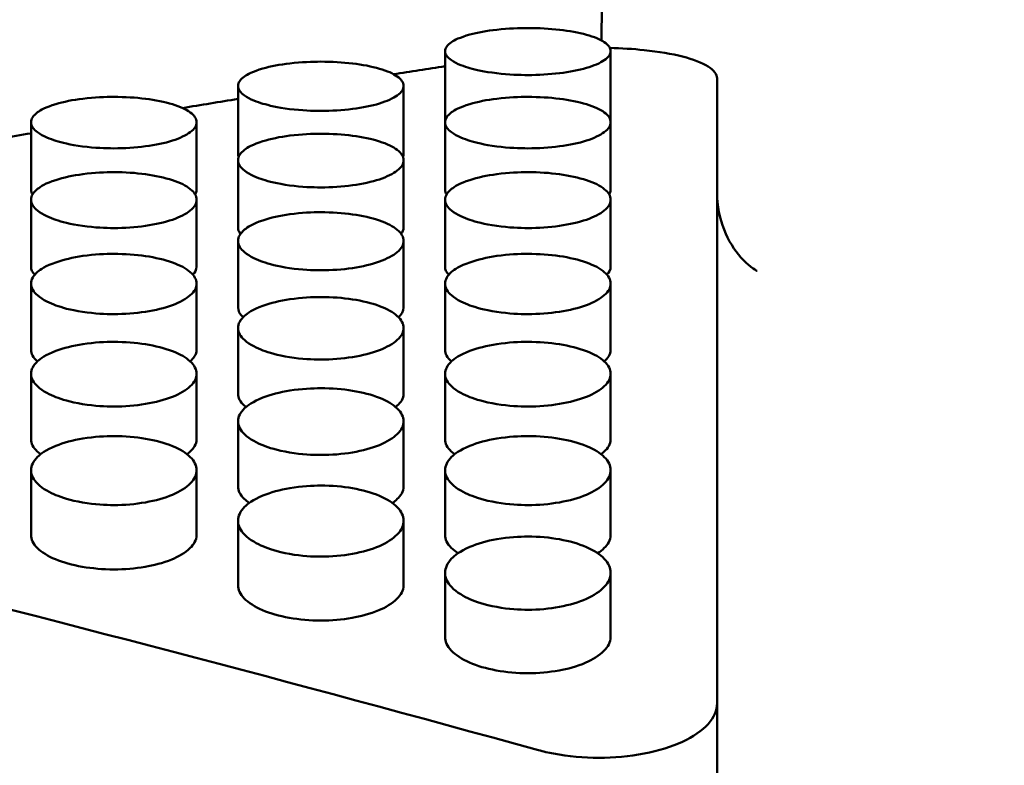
# Model space of a CAD drawing. Header units: millimetres. Extents: x 0 to 420, y 0 to 297.
# Tile 67 of 93: x 183.72 to 187.88, y 207.42 to 210.57. Entities that reach past the tile are written whole.
import ezdxf

# ---------------------------------------------------------------- set-up
doc = ezdxf.new("R2010")
doc.units = ezdxf.units.MM
doc.header["$LTSCALE"] = 0.75
doc.layers.add('FD_Dimensions', color=7, linetype='Continuous', lineweight=25)
doc.layers.add('Visible', color=7, linetype='Continuous', lineweight=50)
doc.styles.get("Standard").update_dxf_attribs({"font": 'arial.ttf'})
doc.dimstyles.new('Dim-ISO-25', dxfattribs={"dimtxt": 3.5, "dimasz": 3.5, "dimexe": 2.1, "dimexo": 2.1, "dimgap": 1.4, "dimtad": 1, "dimzin": 12, "dimdsep": 46, "dimtxsty": 'Standard', "dimcen": 0, "dimazin": 3, "dimtp": 0.1, "dimtm": 0.1, "dimtfac": 0.714286, "dimtmove": 0, "dimatfit": 3, "dimfxl": 1, "dimtzin": 12, "dimarcsym": 0})

# ---------------------------------------------------------------- blocks, each defined once
blk = doc.blocks.new('*D36')
at = {"layer": 'Defpoints', "color": 0, "transparency": 16777216}
for p in [(203.619897, 234.519927), (179.019897, 192.519927), (203.619897, 185.50414)]:
    blk.add_point(p, dxfattribs=at)
at = {"layer": 'FD_Dimensions', "color": 0, "lineweight": -2, "transparency": 16777216}
for p, q in [((179.019897, 194.619927), (179.019897, 236.619927)), ((203.619897, 187.60414), (203.619897, 236.619927)), ((182.519897, 234.519927), (200.119897, 234.519927))]:
    blk.add_line(p, q, dxfattribs=at)
at = {"layer": 'FD_Dimensions', "color": 0, "transparency": 16777216}
for points in [[(182.519897, 235.103261), (182.519897, 233.936594), (179.019897, 234.519927)], [(200.119897, 235.103261), (200.119897, 233.936594), (203.619897, 234.519927)]]:
    blk.add_solid(points, dxfattribs=at)
at = {"layer": 'FD_Dimensions', "color": 0, "transparency": 16777216, "insert": (191.319897, 237.706933), "char_height": 3.5, "attachment_point": 5}
blk.add_mtext('24.6', dxfattribs=at)
blk = doc.blocks.new('*D37')
at = {"layer": 'Defpoints', "color": 0, "transparency": 16777216}
for p in [(199.119897, 225.015219), (179.019897, 193.515219), (199.119897, 188.108598)]:
    blk.add_point(p, dxfattribs=at)
at = {"layer": 'FD_Dimensions', "color": 0, "lineweight": -2, "transparency": 16777216}
for p, q in [((179.019897, 195.615219), (179.019897, 227.115219)), ((199.119897, 190.208598), (199.119897, 227.115219)), ((182.519897, 225.015219), (195.619897, 225.015219))]:
    blk.add_line(p, q, dxfattribs=at)
at = {"layer": 'FD_Dimensions', "color": 0, "transparency": 16777216}
for points in [[(182.519897, 225.598552), (182.519897, 224.431886), (179.019897, 225.015219)], [(195.619897, 225.598552), (195.619897, 224.431886), (199.119897, 225.015219)]]:
    blk.add_solid(points, dxfattribs=at)
at = {"layer": 'FD_Dimensions', "color": 0, "transparency": 16777216, "insert": (189.069897, 228.202225), "char_height": 3.5, "attachment_point": 5}
blk.add_mtext('20.1', dxfattribs=at)
blk = doc.blocks.new('*D38')
at = {"layer": 'Defpoints', "color": 0, "transparency": 16777216}
for p in [(196.119897, 216.405562), (196.119897, 211.608598), (179.019897, 200.74665)]:
    blk.add_point(p, dxfattribs=at)
at = {"layer": 'FD_Dimensions', "color": 0, "lineweight": -2, "transparency": 16777216}
for p, q in [((179.019897, 202.84665), (179.019897, 218.505562)), ((196.119897, 213.708598), (196.119897, 218.505562)), ((182.519897, 216.405562), (192.619897, 216.405562))]:
    blk.add_line(p, q, dxfattribs=at)
at = {"layer": 'FD_Dimensions', "color": 0, "transparency": 16777216}
for points in [[(182.519897, 216.988895), (182.519897, 215.822229), (179.019897, 216.405562)], [(192.619897, 216.988895), (192.619897, 215.822229), (196.119897, 216.405562)]]:
    blk.add_solid(points, dxfattribs=at)
at = {"layer": 'FD_Dimensions', "color": 0, "transparency": 16777216, "insert": (187.569897, 219.562724), "char_height": 3.5, "attachment_point": 5}
blk.add_mtext('17.1', dxfattribs=at)

msp = doc.modelspace()

# ---------------------------------------------------------------- linework, layer by layer
at = {"layer": 'Visible', "extrusion": (0, 1, 0)}
for p, q in [((185.52, 210.1521), (185.52, 210.4399)), ((186.2198, 210.4399), (186.2198, 210.152)), ((184.645, 210.0064), (184.645, 210.2931)), ((185.3448, 210.293), (185.3448, 210.0064)), ((186.6699, 210.3253), (186.6699, 207.6824)), ((183.77, 209.854), (183.77, 210.1394)), ((184.4698, 210.1394), (184.4698, 209.854)), ((185.52, 209.854), (185.52, 210.1394)), ((186.2198, 210.1394), (186.2198, 209.854)), ((184.645, 209.6948), (184.645, 209.9789)), ((185.3448, 209.9789), (185.3448, 209.6948)), ((183.77, 209.529), (183.77, 209.8116)), ((184.4698, 209.8116), (184.4698, 209.5289)), ((185.52, 209.529), (185.52, 209.8116)), ((186.2198, 209.8116), (186.2198, 209.5289)), ((184.645, 209.3564), (184.645, 209.6377)), ((185.3448, 209.6376), (185.3448, 209.3564)), ((183.77, 209.1772), (183.77, 209.457)), ((184.4698, 209.4569), (184.4698, 209.1772)), ((185.52, 209.1772), (185.52, 209.457)), ((186.2198, 209.4569), (186.2198, 209.1772)), ((184.645, 208.9914), (184.645, 209.2696)), ((185.3448, 209.2696), (185.3448, 208.9914)), ((183.77, 208.799), (183.77, 209.0756)), ((184.4698, 209.0756), (184.4698, 208.799)), ((185.52, 208.799), (185.52, 209.0756)), ((186.2198, 209.0756), (186.2198, 208.799)), ((184.645, 208.6001), (184.645, 208.8751)), ((185.3448, 208.875), (185.3448, 208.6001)), ((183.77, 208.3947), (183.77, 208.6679)), ((184.4698, 208.6679), (184.4698, 208.3947)), ((185.52, 208.3947), (185.52, 208.6679)), ((186.2198, 208.6679), (186.2198, 208.3947)), ((184.645, 208.1828), (184.645, 208.4543)), ((185.3448, 208.4543), (185.3448, 208.1828)), ((185.52, 207.9646), (185.52, 208.2342)), ((186.2198, 208.2342), (186.2198, 207.9645)), ((186.6699, 207.6824), (186.6699, 207.2396))]:
    msp.add_line(p, q, dxfattribs=at)
at = {"layer": 'Visible'}
for points in [[(186.1907, 210.9953), (186.1875, 210.8348), (186.1841, 210.6744), (186.1807, 210.514)], [(185.946, 210.9141), (183.6373, 210.6461), (181.3286, 210.3012), (179.0199, 209.8817)], [(186.1807, 210.514), (186.1805, 210.5045), (186.1806, 210.4949), (186.181, 210.4854)], [(185.52, 210.3766), (185.4474, 210.3654), (185.3749, 210.3541), (185.3023, 210.3428)], [(184.645, 210.2382), (184.5669, 210.2255), (184.4887, 210.2127), (184.4105, 210.1998)], [(185.52, 210.1521), (185.52, 210.15), (185.5202, 210.148), (185.5207, 210.1461)], [(186.2191, 210.1461), (186.2195, 210.148), (186.2198, 210.15), (186.2198, 210.152)], [(183.77, 210.0926), (183.6862, 210.0783), (183.6023, 210.0639), (183.5185, 210.0494)], [(184.645, 210.0064), (184.645, 210.002), (184.646, 209.9977), (184.6478, 209.9934)], [(185.342, 209.9934), (185.3437, 209.9975), (185.3448, 210.0018), (185.3448, 210.0064)], [(183.77, 209.854), (183.77, 209.8472), (183.7721, 209.8405), (183.7762, 209.8339)], [(184.4636, 209.8339), (184.4674, 209.84), (184.4698, 209.8467), (184.4698, 209.854)], [(185.52, 209.854), (185.52, 209.8472), (185.5221, 209.8405), (185.5262, 209.8339)], [(186.2136, 209.8339), (186.2174, 209.84), (186.2198, 209.8467), (186.2198, 209.854)], [(184.645, 209.6948), (184.645, 209.6856), (184.6485, 209.6765), (184.6555, 209.6676)], [(185.3343, 209.6676), (185.3406, 209.6756), (185.3448, 209.6846), (185.3448, 209.6948)], [(183.77, 209.529), (183.77, 209.5172), (183.7752, 209.5058), (183.7855, 209.4947)], [(184.4543, 209.4947), (184.4632, 209.5043), (184.4698, 209.5157), (184.4698, 209.5289)], [(185.52, 209.529), (185.52, 209.5172), (185.5252, 209.5058), (185.5355, 209.4947)], [(186.2043, 209.4947), (186.2132, 209.5043), (186.2198, 209.5157), (186.2198, 209.5289)], [(184.645, 209.3564), (184.645, 209.3421), (184.6521, 209.3283), (184.6661, 209.315)], [(185.3237, 209.315), (185.3353, 209.326), (185.3448, 209.3398), (185.3448, 209.3564)], [(179.7438, 209.0199), (181.8007, 208.5651), (183.8577, 208.0525), (185.9146, 207.4848)], [(179.0199, 208.3582), (181.3286, 207.7889), (183.6373, 207.1483), (185.946, 206.4405)]]:
    msp.add_open_spline(points, degree=3, dxfattribs=at)
for points, knots in [([(185.8699, 210.3392), (185.8354, 210.3392), (185.7903, 210.3406), (185.6847, 210.3532), (185.6491, 210.3615), (185.6021, 210.375), (185.5705, 210.3856), (185.5318, 210.4122), (185.5199, 210.4249), (185.5202, 210.4535), (185.5294, 210.4665), (185.5599, 210.4868), (185.5819, 210.4985), (185.6573, 210.5191), (185.6961, 210.5262), (185.7882, 210.5364), (185.8341, 210.5378), (185.8699, 210.5379)], [-0.1685904, -0.1685904, -0.1685904, -0.1685904, -0.1359418, -0.1359418, -0.1024572, -0.1024572, -0.0703864, -0.0703864, -0.049943, -0.049943, -0.0321995, -0.0321995, -0.0201285, -0.0201285, -0.0107276, -0.0107276, -0.000001, -0.000001, -0.000001, -0.000001]), ([(185.8699, 210.5379), (185.9635, 210.5379), (186.0511, 210.5279), (186.1173, 210.5096), (186.1503, 210.5005), (186.1755, 210.49), (186.1931, 210.478), (186.2107, 210.466), (186.2196, 210.4533), (186.2198, 210.4402), (186.2199, 210.4271), (186.211, 210.4143), (186.1931, 210.402), (186.1752, 210.3896), (186.1497, 210.3786), (186.1173, 210.3691), (186.085, 210.3597), (186.0473, 210.3523), (186.0038, 210.3471), (185.9602, 210.3418), (185.9159, 210.3392), (185.8699, 210.3392)], [0.5, 0.5, 0.5, 0.5, 0.625, 0.625, 0.625, 0.6875, 0.6875, 0.6875, 0.75, 0.75, 0.75, 0.8125, 0.8125, 0.8125, 0.875, 0.875, 0.875, 0.9375, 0.9375, 0.9375, 1, 1, 1, 1]), ([(186.6699, 210.3253), (186.6699, 210.3419), (186.6574, 210.3595), (186.6063, 210.3914), (186.5678, 210.4059), (186.4791, 210.4285), (186.4228, 210.4383), (186.3147, 210.4496), (186.265, 210.4525), (186.2164, 210.4537)], [0.2260261, 0.2260261, 0.2260261, 0.2260261, 0.24486091, 0.24486091, 0.26369573, 0.26369573, 0.28253015, 0.28253015, 0.29677172, 0.29677172, 0.29677172, 0.29677172]), ([(184.9949, 210.1876), (184.9604, 210.1876), (184.9153, 210.1891), (184.8097, 210.2022), (184.7742, 210.211), (184.7271, 210.225), (184.6955, 210.2362), (184.6568, 210.264), (184.6449, 210.2773), (184.6452, 210.3073), (184.6544, 210.3209), (184.6849, 210.3422), (184.7069, 210.3545), (184.7823, 210.3761), (184.8211, 210.3835), (184.9132, 210.3942), (184.9591, 210.3958), (184.9949, 210.3958)], [-0.1686053, -0.1686053, -0.1686053, -0.1686053, -0.1359499, -0.1359499, -0.1024604, -0.1024604, -0.0703879, -0.0703879, -0.0499437, -0.0499437, -0.0321998, -0.0321998, -0.0201287, -0.0201287, -0.0107277, -0.0107277, -0.000001, -0.000001, -0.000001, -0.000001]), ([(184.9949, 210.3958), (185.0885, 210.3958), (185.1761, 210.3853), (185.2423, 210.3661), (185.2753, 210.3565), (185.3006, 210.3456), (185.3181, 210.333), (185.3357, 210.3204), (185.3446, 210.3071), (185.3448, 210.2934), (185.3449, 210.2796), (185.336, 210.2663), (185.3181, 210.2533), (185.3002, 210.2404), (185.2747, 210.2288), (185.2423, 210.2189), (185.21, 210.2091), (185.1723, 210.2014), (185.1288, 210.1959), (185.0852, 210.1904), (185.0409, 210.1876), (184.9949, 210.1876)], [0.5, 0.5, 0.5, 0.5, 0.625, 0.625, 0.625, 0.6875, 0.6875, 0.6875, 0.75, 0.75, 0.75, 0.8125, 0.8125, 0.8125, 0.875, 0.875, 0.875, 0.9375, 0.9375, 0.9375, 1, 1, 1, 1]), ([(184.1199, 210.0292), (184.0854, 210.0293), (184.0403, 210.0308), (183.9347, 210.0445), (183.8992, 210.0536), (183.8521, 210.0683), (183.8205, 210.08), (183.7818, 210.109), (183.7699, 210.1229), (183.7702, 210.1542), (183.7794, 210.1685), (183.8099, 210.1908), (183.8319, 210.2036), (183.9073, 210.2262), (183.9461, 210.234), (184.0382, 210.2452), (184.0841, 210.2468), (184.1199, 210.2468)], [-0.1686138, -0.1686138, -0.1686138, -0.1686138, -0.1359571, -0.1359571, -0.1024668, -0.1024668, -0.0703942, -0.0703942, -0.049949, -0.049949, -0.0322035, -0.0322035, -0.0201309, -0.0201309, -0.0107286, -0.0107286, -0.000001, -0.000001, -0.000001, -0.000001]), ([(184.1199, 210.2468), (184.2135, 210.2469), (184.3011, 210.2358), (184.3673, 210.2158), (184.4003, 210.2058), (184.4256, 210.1943), (184.4432, 210.1811), (184.4607, 210.168), (184.4696, 210.1541), (184.4698, 210.1397), (184.4699, 210.1253), (184.461, 210.1114), (184.4431, 210.0979), (184.4252, 210.0843), (184.3997, 210.0723), (184.3673, 210.0619), (184.335, 210.0516), (184.2973, 210.0436), (184.2538, 210.0378), (184.2102, 210.0321), (184.1659, 210.0292), (184.1199, 210.0292)], [0.5, 0.5, 0.5, 0.5, 0.625, 0.625, 0.625, 0.6875, 0.6875, 0.6875, 0.75, 0.75, 0.75, 0.8125, 0.8125, 0.8125, 0.875, 0.875, 0.875, 0.9375, 0.9375, 0.9375, 1, 1, 1, 1]), ([(185.8699, 210.0292), (185.8354, 210.0293), (185.7903, 210.0308), (185.6847, 210.0445), (185.6492, 210.0536), (185.6021, 210.0683), (185.5705, 210.08), (185.5318, 210.109), (185.5199, 210.1229), (185.5202, 210.1542), (185.5294, 210.1685), (185.5599, 210.1908), (185.5819, 210.2036), (185.6573, 210.2262), (185.6961, 210.234), (185.7882, 210.2452), (185.8341, 210.2468), (185.8699, 210.2468)], [-0.1685955, -0.1685955, -0.1685955, -0.1685955, -0.1359425, -0.1359425, -0.1024554, -0.1024554, -0.0703852, -0.0703852, -0.049942, -0.049942, -0.0321988, -0.0321988, -0.0201281, -0.0201281, -0.0107274, -0.0107274, -0.000001, -0.000001, -0.000001, -0.000001]), ([(185.8699, 210.2468), (185.9635, 210.2469), (186.0511, 210.2358), (186.1173, 210.2158), (186.1503, 210.2058), (186.1755, 210.1943), (186.1931, 210.1811), (186.2107, 210.168), (186.2196, 210.1541), (186.2198, 210.1397), (186.2199, 210.1253), (186.211, 210.1114), (186.1931, 210.0979), (186.1752, 210.0843), (186.1497, 210.0723), (186.1173, 210.0619), (186.085, 210.0516), (186.0473, 210.0436), (186.0038, 210.0378), (185.9602, 210.0321), (185.9159, 210.0292), (185.8699, 210.0292)], [0.5, 0.5, 0.5, 0.5, 0.625, 0.625, 0.625, 0.6875, 0.6875, 0.6875, 0.75, 0.75, 0.75, 0.8125, 0.8125, 0.8125, 0.875, 0.875, 0.875, 0.9375, 0.9375, 0.9375, 1, 1, 1, 1]), ([(184.9949, 209.8641), (184.9604, 209.8641), (184.9153, 209.8657), (184.8097, 209.88), (184.7742, 209.8894), (184.7271, 209.9048), (184.6955, 209.9169), (184.6568, 209.9472), (184.6449, 209.9617), (184.6452, 209.9944), (184.6544, 210.0093), (184.6849, 210.0326), (184.7069, 210.0459), (184.7823, 210.0695), (184.8211, 210.0776), (184.9132, 210.0893), (184.9591, 210.091), (184.9949, 210.0911)], [-0.1686237, -0.1686237, -0.1686237, -0.1686237, -0.1359644, -0.1359644, -0.1024721, -0.1024721, -0.0703984, -0.0703984, -0.0499515, -0.0499515, -0.0322044, -0.0322044, -0.0201313, -0.0201313, -0.0107287, -0.0107287, -0.000001, -0.000001, -0.000001, -0.000001]), ([(184.9949, 210.0911), (185.0885, 210.0911), (185.1761, 210.0796), (185.2423, 210.0586), (185.2753, 210.0482), (185.3006, 210.0362), (185.3181, 210.0224), (185.3357, 210.0087), (185.3446, 209.9942), (185.3448, 209.9792), (185.3449, 209.9642), (185.336, 209.9497), (185.3181, 209.9356), (185.3002, 209.9215), (185.2747, 209.9089), (185.2423, 209.8981), (185.21, 209.8874), (185.1723, 209.879), (185.1288, 209.873), (185.0852, 209.867), (185.0409, 209.8641), (184.9949, 209.8641)], [0.5, 0.5, 0.5, 0.5, 0.625, 0.625, 0.625, 0.6875, 0.6875, 0.6875, 0.75, 0.75, 0.75, 0.8125, 0.8125, 0.8125, 0.875, 0.875, 0.875, 0.9375, 0.9375, 0.9375, 1, 1, 1, 1]), ([(184.1199, 209.6922), (184.0854, 209.6922), (184.0403, 209.6939), (183.9347, 209.7087), (183.8992, 209.7186), (183.8521, 209.7345), (183.8205, 209.7472), (183.7818, 209.7787), (183.7699, 209.7938), (183.7702, 209.8278), (183.7794, 209.8433), (183.8099, 209.8675), (183.8319, 209.8815), (183.9073, 209.906), (183.9461, 209.9145), (184.0382, 209.9267), (184.0841, 209.9285), (184.1199, 209.9285)], [-0.1686393, -0.1686393, -0.1686393, -0.1686393, -0.1359798, -0.1359798, -0.1024871, -0.1024871, -0.0704126, -0.0704126, -0.0499633, -0.0499633, -0.0322128, -0.0322128, -0.0201363, -0.0201363, -0.0107308, -0.0107308, -0.000001, -0.000001, -0.000001, -0.000001]), ([(184.1199, 209.9285), (184.2135, 209.9285), (184.3011, 209.9165), (184.3673, 209.8947), (184.4003, 209.8838), (184.4256, 209.8713), (184.4432, 209.857), (184.4607, 209.8427), (184.4696, 209.8276), (184.4698, 209.812), (184.4699, 209.7964), (184.461, 209.7812), (184.4431, 209.7666), (184.4252, 209.7519), (184.3997, 209.7388), (184.3673, 209.7276), (184.335, 209.7164), (184.2973, 209.7077), (184.2538, 209.7015), (184.2102, 209.6953), (184.1659, 209.6921), (184.1199, 209.6922)], [0.5, 0.5, 0.5, 0.5, 0.625, 0.625, 0.625, 0.6875, 0.6875, 0.6875, 0.75, 0.75, 0.75, 0.8125, 0.8125, 0.8125, 0.875, 0.875, 0.875, 0.9375, 0.9375, 0.9375, 1, 1, 1, 1]), ([(185.8699, 209.6922), (185.8354, 209.6922), (185.7903, 209.6939), (185.6847, 209.7087), (185.6492, 209.7186), (185.6021, 209.7345), (185.5705, 209.7472), (185.5318, 209.7787), (185.5199, 209.7938), (185.5202, 209.8278), (185.5294, 209.8433), (185.5599, 209.8675), (185.5819, 209.8815), (185.6573, 209.906), (185.6961, 209.9145), (185.7883, 209.9267), (185.8341, 209.9285), (185.8699, 209.9285)], [-0.1685931, -0.1685931, -0.1685931, -0.1685931, -0.1359358, -0.1359358, -0.1024473, -0.1024473, -0.0703791, -0.0703791, -0.0499374, -0.0499374, -0.0321958, -0.0321958, -0.0201264, -0.0201264, -0.0107266, -0.0107266, -0.000001, -0.000001, -0.000001, -0.000001]), ([(185.8699, 209.9285), (185.9635, 209.9285), (186.0511, 209.9165), (186.1173, 209.8947), (186.1503, 209.8838), (186.1755, 209.8713), (186.1931, 209.857), (186.2107, 209.8427), (186.2196, 209.8276), (186.2198, 209.812), (186.2199, 209.7964), (186.211, 209.7812), (186.1931, 209.7666), (186.1752, 209.7519), (186.1497, 209.7388), (186.1173, 209.7276), (186.085, 209.7164), (186.0473, 209.7077), (186.0038, 209.7015), (185.9602, 209.6953), (185.9159, 209.6921), (185.8699, 209.6922)], [0.5, 0.5, 0.5, 0.5, 0.625, 0.625, 0.625, 0.6875, 0.6875, 0.6875, 0.75, 0.75, 0.75, 0.8125, 0.8125, 0.8125, 0.875, 0.875, 0.875, 0.9375, 0.9375, 0.9375, 1, 1, 1, 1]), ([(186.6699, 209.8416), (186.6699, 209.7879), (186.6805, 209.7334), (186.7175, 209.6393), (186.7442, 209.5979), (186.7812, 209.5561), (186.7918, 209.5458), (186.8168, 209.5242), (186.8293, 209.5164), (186.8373, 209.5117), (186.8386, 209.5111), (186.8386, 209.5111)], [0, 0, 0, 0, 0.01866131, 0.01866131, 0.03671374, 0.03671374, 0.04411007, 0.04411007, 0.05624065, 0.05624065, 0.0615521, 0.0615521, 0.0615521, 0.0615521]), ([(184.9949, 209.5136), (184.9604, 209.5136), (184.9153, 209.5153), (184.8097, 209.5307), (184.7742, 209.5409), (184.7271, 209.5575), (184.6955, 209.5707), (184.6568, 209.6034), (184.6449, 209.6191), (184.6452, 209.6544), (184.6544, 209.6706), (184.6849, 209.6958), (184.7069, 209.7103), (184.7823, 209.7358), (184.8211, 209.7446), (184.9132, 209.7573), (184.9591, 209.7592), (184.9949, 209.7592)], [-0.1686166, -0.1686166, -0.1686166, -0.1686166, -0.1359542, -0.1359542, -0.1024618, -0.1024618, -0.070392, -0.070392, -0.0499472, -0.0499472, -0.0322018, -0.0322018, -0.0201298, -0.0201298, -0.0107281, -0.0107281, -0.000001, -0.000001, -0.000001, -0.000001]), ([(184.9949, 209.7592), (185.0885, 209.7592), (185.1761, 209.7467), (185.2423, 209.724), (185.2753, 209.7127), (185.3006, 209.6997), (185.3181, 209.6848), (185.3357, 209.6699), (185.3446, 209.6542), (185.3448, 209.638), (185.3449, 209.6218), (185.336, 209.6061), (185.3181, 209.5908), (185.3002, 209.5756), (185.2747, 209.562), (185.2423, 209.5503), (185.21, 209.5387), (185.1723, 209.5297), (185.1288, 209.5232), (185.0852, 209.5168), (185.0409, 209.5135), (184.9949, 209.5136)], [0.5, 0.5, 0.5, 0.5, 0.625, 0.625, 0.625, 0.6875, 0.6875, 0.6875, 0.75, 0.75, 0.75, 0.8125, 0.8125, 0.8125, 0.875, 0.875, 0.875, 0.9375, 0.9375, 0.9375, 1, 1, 1, 1]), ([(184.1199, 209.3283), (184.0854, 209.3283), (184.0403, 209.3301), (183.9347, 209.346), (183.8992, 209.3566), (183.8521, 209.3738), (183.8205, 209.3875), (183.7818, 209.4214), (183.7699, 209.4377), (183.7702, 209.4744), (183.7794, 209.4911), (183.8099, 209.5173), (183.8319, 209.5323), (183.9073, 209.5589), (183.9461, 209.568), (184.0382, 209.5812), (184.0841, 209.5831), (184.1199, 209.5831)], [-0.1686598, -0.1686598, -0.1686598, -0.1686598, -0.135995, -0.135995, -0.102498, -0.102498, -0.0704208, -0.0704208, -0.0499684, -0.0499684, -0.0322145, -0.0322145, -0.0201369, -0.0201369, -0.010731, -0.010731, -0.000001, -0.000001, -0.000001, -0.000001]), ([(184.1199, 209.5831), (184.2135, 209.5832), (184.3011, 209.5702), (184.3673, 209.5466), (184.4003, 209.5348), (184.4256, 209.5213), (184.4432, 209.5059), (184.4607, 209.4904), (184.4696, 209.4742), (184.4698, 209.4573), (184.4699, 209.4405), (184.461, 209.4242), (184.4431, 209.4084), (184.4252, 209.3925), (184.3997, 209.3784), (184.3673, 209.3664), (184.335, 209.3543), (184.2973, 209.345), (184.2538, 209.3383), (184.2102, 209.3316), (184.1659, 209.3282), (184.1199, 209.3283)], [0.5, 0.5, 0.5, 0.5, 0.625, 0.625, 0.625, 0.6875, 0.6875, 0.6875, 0.75, 0.75, 0.75, 0.8125, 0.8125, 0.8125, 0.875, 0.875, 0.875, 0.9375, 0.9375, 0.9375, 1, 1, 1, 1]), ([(185.8699, 209.3283), (185.8354, 209.3283), (185.7903, 209.3301), (185.6847, 209.346), (185.6492, 209.3566), (185.6021, 209.3738), (185.5705, 209.3875), (185.5318, 209.4214), (185.5199, 209.4377), (185.5202, 209.4744), (185.5294, 209.4911), (185.5599, 209.5173), (185.5819, 209.5323), (185.6573, 209.5589), (185.6961, 209.568), (185.7883, 209.5812), (185.8341, 209.5831), (185.8699, 209.5831)], [-0.1685728, -0.1685728, -0.1685728, -0.1685728, -0.1359174, -0.1359174, -0.1024322, -0.1024322, -0.0703695, -0.0703695, -0.0499309, -0.0499309, -0.0321919, -0.0321919, -0.0201241, -0.0201241, -0.0107257, -0.0107257, -0.000001, -0.000001, -0.000001, -0.000001]), ([(185.8699, 209.5831), (185.9635, 209.5832), (186.0511, 209.5702), (186.1173, 209.5466), (186.1503, 209.5348), (186.1755, 209.5213), (186.1931, 209.5059), (186.2107, 209.4904), (186.2196, 209.4742), (186.2198, 209.4573), (186.2199, 209.4405), (186.211, 209.4242), (186.1931, 209.4084), (186.1752, 209.3925), (186.1497, 209.3784), (186.1173, 209.3664), (186.085, 209.3543), (186.0473, 209.345), (186.0038, 209.3383), (185.9602, 209.3316), (185.9159, 209.3282), (185.8699, 209.3283)], [0.5, 0.5, 0.5, 0.5, 0.625, 0.625, 0.625, 0.6875, 0.6875, 0.6875, 0.75, 0.75, 0.75, 0.8125, 0.8125, 0.8125, 0.875, 0.875, 0.875, 0.9375, 0.9375, 0.9375, 1, 1, 1, 1]), ([(184.9949, 209.1363), (184.9604, 209.1363), (184.9153, 209.1382), (184.8097, 209.1547), (184.7742, 209.1657), (184.7271, 209.1835), (184.6955, 209.1976), (184.6568, 209.2328), (184.6449, 209.2496), (184.6452, 209.2876), (184.6544, 209.305), (184.6849, 209.3321), (184.7069, 209.3477), (184.7823, 209.3752), (184.8211, 209.3847), (184.9133, 209.3984), (184.9591, 209.4004), (184.9949, 209.4004)], [-0.1685939, -0.1685939, -0.1685939, -0.1685939, -0.1359364, -0.1359364, -0.102449, -0.102449, -0.0703838, -0.0703838, -0.0499416, -0.0499416, -0.0321984, -0.0321984, -0.0201278, -0.0201278, -0.0107272, -0.0107272, -0.000001, -0.000001, -0.000001, -0.000001]), ([(184.9949, 209.4004), (185.0885, 209.4005), (185.1761, 209.387), (185.2423, 209.3625), (185.2753, 209.3503), (185.3006, 209.3363), (185.3181, 209.3203), (185.3357, 209.3043), (185.3446, 209.2874), (185.3448, 209.27), (185.3449, 209.2525), (185.336, 209.2356), (185.3181, 209.2193), (185.3002, 209.2029), (185.2747, 209.1883), (185.2423, 209.1758), (185.21, 209.1633), (185.1723, 209.1536), (185.1288, 209.1467), (185.0852, 209.1398), (185.0409, 209.1363), (184.9949, 209.1363)], [0.5, 0.5, 0.5, 0.5, 0.625, 0.625, 0.625, 0.6875, 0.6875, 0.6875, 0.75, 0.75, 0.75, 0.8125, 0.8125, 0.8125, 0.875, 0.875, 0.875, 0.9375, 0.9375, 0.9375, 1, 1, 1, 1]), ([(184.1199, 208.9378), (184.0854, 208.9378), (184.0403, 208.9397), (183.9347, 208.9568), (183.8992, 208.9682), (183.8521, 208.9866), (183.8205, 209.0011), (183.7818, 209.0375), (183.7699, 209.055), (183.7702, 209.0943), (183.7794, 209.1122), (183.8099, 209.1403), (183.8319, 209.1565), (183.9073, 209.1849), (183.9461, 209.1948), (184.0382, 209.209), (184.0841, 209.211), (184.1199, 209.211)], [-0.1686453, -0.1686453, -0.1686453, -0.1686453, -0.1359829, -0.1359829, -0.1024884, -0.1024884, -0.0704139, -0.0704139, -0.0499636, -0.0499636, -0.0322121, -0.0322121, -0.0201357, -0.0201357, -0.0107305, -0.0107305, -0.000001, -0.000001, -0.000001, -0.000001]), ([(184.1199, 209.211), (184.2135, 209.2111), (184.3011, 209.1971), (184.3673, 209.1718), (184.4003, 209.1592), (184.4256, 209.1447), (184.4432, 209.1281), (184.4607, 209.1115), (184.4696, 209.0941), (184.4698, 209.076), (184.4699, 209.058), (184.461, 209.0405), (184.4431, 209.0235), (184.4252, 209.0066), (184.3997, 208.9915), (184.3673, 208.9786), (184.335, 208.9657), (184.2973, 208.9557), (184.2538, 208.9485), (184.2102, 208.9413), (184.1659, 208.9377), (184.1199, 208.9378)], [0.5, 0.5, 0.5, 0.5, 0.625, 0.625, 0.625, 0.6875, 0.6875, 0.6875, 0.75, 0.75, 0.75, 0.8125, 0.8125, 0.8125, 0.875, 0.875, 0.875, 0.9375, 0.9375, 0.9375, 1, 1, 1, 1]), ([(185.8699, 208.9378), (185.8354, 208.9378), (185.7903, 208.9397), (185.6847, 208.9568), (185.6492, 208.9682), (185.6021, 208.9866), (185.5705, 209.0011), (185.5318, 209.0375), (185.5199, 209.055), (185.5202, 209.0943), (185.5294, 209.1122), (185.5599, 209.1403), (185.5819, 209.1565), (185.6573, 209.1849), (185.6961, 209.1948), (185.7883, 209.209), (185.8341, 209.211), (185.8699, 209.211)], [-0.1685636, -0.1685636, -0.1685636, -0.1685636, -0.1359122, -0.1359122, -0.1024307, -0.1024307, -0.0703707, -0.0703707, -0.0499327, -0.0499327, -0.0321935, -0.0321935, -0.0201252, -0.0201252, -0.0107261, -0.0107261, -0.000001, -0.000001, -0.000001, -0.000001]), ([(185.8699, 209.211), (185.9635, 209.2111), (186.0511, 209.1971), (186.1173, 209.1718), (186.1503, 209.1592), (186.1755, 209.1447), (186.1931, 209.1281), (186.2107, 209.1115), (186.2196, 209.0941), (186.2198, 209.076), (186.2199, 209.058), (186.211, 209.0405), (186.1931, 209.0235), (186.1752, 209.0066), (186.1497, 208.9915), (186.1173, 208.9786), (186.085, 208.9657), (186.0473, 208.9557), (186.0038, 208.9485), (185.9602, 208.9413), (185.9159, 208.9377), (185.8699, 208.9378)], [0.5, 0.5, 0.5, 0.5, 0.625, 0.625, 0.625, 0.6875, 0.6875, 0.6875, 0.75, 0.75, 0.75, 0.8125, 0.8125, 0.8125, 0.875, 0.875, 0.875, 0.9375, 0.9375, 0.9375, 1, 1, 1, 1]), ([(183.77, 209.1772), (183.77, 209.1606), (183.7789, 209.1447), (183.7967, 209.129), (183.7969, 209.1288), (183.7972, 209.1286)], [0.05137915, 0.05137915, 0.05137915, 0.05137915, 0.06926182, 0.06926182, 0.06950881, 0.06950881, 0.06950881, 0.06950881]), ([(184.4426, 209.1286), (184.4428, 209.1287), (184.4429, 209.1289), (184.457, 209.1412), (184.4698, 209.1573), (184.4698, 209.1772)], [0.033359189, 0.033359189, 0.033359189, 0.033359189, 0.033413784, 0.033413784, 0.038760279, 0.038760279, 0.038760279, 0.038760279]), ([(185.52, 209.1772), (185.52, 209.1606), (185.5289, 209.1447), (185.5467, 209.129), (185.5469, 209.1288), (185.5472, 209.1286)], [0.05134205, 0.05134205, 0.05134205, 0.05134205, 0.06920919, 0.06920919, 0.06945584, 0.06945584, 0.06945584, 0.06945584]), ([(186.1926, 209.1286), (186.1928, 209.1287), (186.1929, 209.1289), (186.207, 209.1412), (186.2198, 209.1573), (186.2198, 209.1772)], [0.031843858, 0.031843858, 0.031843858, 0.031843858, 0.031884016, 0.031884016, 0.035810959, 0.035810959, 0.035810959, 0.035810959]), ([(184.9949, 208.7327), (184.9604, 208.7327), (184.9153, 208.7347), (184.8097, 208.7523), (184.7742, 208.764), (184.7271, 208.783), (184.6955, 208.7981), (184.6568, 208.8357), (184.6449, 208.8537), (184.6452, 208.8943), (184.6544, 208.9129), (184.6849, 208.9419), (184.7069, 208.9586), (184.7823, 208.9881), (184.8211, 208.9982), (184.9133, 209.0129), (184.9591, 209.015), (184.9949, 209.015)], [-0.1685717, -0.1685717, -0.1685717, -0.1685717, -0.1359211, -0.1359211, -0.10244, -0.10244, -0.0703798, -0.0703798, -0.0499397, -0.0499397, -0.0321978, -0.0321978, -0.0201275, -0.0201275, -0.010727, -0.010727, -0.000001, -0.000001, -0.000001, -0.000001]), ([(184.9949, 209.015), (185.0885, 209.0151), (185.1761, 209.0006), (185.2423, 208.9745), (185.2753, 208.9614), (185.3006, 208.9464), (185.3181, 208.9293), (185.3357, 208.9122), (185.3446, 208.8941), (185.3448, 208.8754), (185.3449, 208.8568), (185.336, 208.8387), (185.3181, 208.8212), (185.3002, 208.8037), (185.2747, 208.7881), (185.2423, 208.7748), (185.21, 208.7615), (185.1723, 208.7511), (185.1288, 208.7437), (185.0852, 208.7363), (185.0409, 208.7326), (184.9949, 208.7327)], [0.5, 0.5, 0.5, 0.5, 0.625, 0.625, 0.625, 0.6875, 0.6875, 0.6875, 0.75, 0.75, 0.75, 0.8125, 0.8125, 0.8125, 0.875, 0.875, 0.875, 0.9375, 0.9375, 0.9375, 1, 1, 1, 1]), ([(184.645, 208.9914), (184.645, 208.9742), (184.6539, 208.9577), (184.6737, 208.9396), (184.6761, 208.9376), (184.6786, 208.9356)], [0.05135007, 0.05135007, 0.05135007, 0.05135007, 0.06921952, 0.06921952, 0.07152554, 0.07152554, 0.07152554, 0.07152554]), ([(185.3112, 208.9356), (185.3135, 208.9375), (185.3158, 208.9394), (185.332, 208.9541), (185.3448, 208.9708), (185.3448, 208.9914)], [0.03126203, 0.03126203, 0.03126203, 0.03126203, 0.031884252, 0.031884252, 0.03581131, 0.03581131, 0.03581131, 0.03581131]), ([(184.1199, 208.521), (184.0854, 208.5211), (184.0403, 208.5231), (183.9347, 208.5413), (183.8992, 208.5534), (183.8521, 208.573), (183.8205, 208.5885), (183.7818, 208.6273), (183.7699, 208.6459), (183.7702, 208.6878), (183.7794, 208.707), (183.8099, 208.7369), (183.8319, 208.7542), (183.9073, 208.7846), (183.9461, 208.7951), (184.0383, 208.8102), (184.0841, 208.8124), (184.1199, 208.8124)], [-0.168589, -0.168589, -0.168589, -0.168589, -0.1359366, -0.1359366, -0.1024518, -0.1024518, -0.0703859, -0.0703859, -0.0499432, -0.0499432, -0.0321994, -0.0321994, -0.0201284, -0.0201284, -0.0107274, -0.0107274, -0.000001, -0.000001, -0.000001, -0.000001]), ([(183.77, 208.799), (183.77, 208.7812), (183.7789, 208.7641), (183.8006, 208.7437), (183.8053, 208.7398), (183.8104, 208.736)], [0.05137391, 0.05137391, 0.05137391, 0.05137391, 0.06925384, 0.06925384, 0.07353712, 0.07353712, 0.07353712, 0.07353712]), ([(184.1199, 208.8124), (184.2135, 208.8125), (184.3011, 208.7976), (184.3673, 208.7706), (184.4003, 208.757), (184.4256, 208.7416), (184.4432, 208.7239), (184.4607, 208.7062), (184.4696, 208.6876), (184.4698, 208.6683), (184.4699, 208.6491), (184.461, 208.6305), (184.4431, 208.6124), (184.4252, 208.5943), (184.3997, 208.5783), (184.3673, 208.5645), (184.335, 208.5508), (184.2973, 208.5401), (184.2538, 208.5325), (184.2102, 208.5248), (184.1659, 208.521), (184.1199, 208.521)], [0.5, 0.5, 0.5, 0.5, 0.625, 0.625, 0.625, 0.6875, 0.6875, 0.6875, 0.75, 0.75, 0.75, 0.8125, 0.8125, 0.8125, 0.875, 0.875, 0.875, 0.9375, 0.9375, 0.9375, 1, 1, 1, 1]), ([(184.4295, 208.736), (184.4342, 208.7396), (184.4388, 208.7434), (184.457, 208.7604), (184.4698, 208.7777), (184.4698, 208.799)], [0.031791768, 0.031791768, 0.031791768, 0.031791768, 0.033414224, 0.033414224, 0.038761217, 0.038761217, 0.038761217, 0.038761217]), ([(185.8699, 208.521), (185.8354, 208.5211), (185.7903, 208.5231), (185.6847, 208.5413), (185.6492, 208.5534), (185.6021, 208.573), (185.5705, 208.5885), (185.5318, 208.6273), (185.5199, 208.6459), (185.5202, 208.6878), (185.5294, 208.707), (185.5599, 208.7369), (185.5819, 208.7542), (185.6573, 208.7846), (185.6961, 208.7951), (185.7883, 208.8102), (185.8341, 208.8124), (185.8699, 208.8124)], [-0.1685689, -0.1685689, -0.1685689, -0.1685689, -0.13592, -0.13592, -0.1024388, -0.1024388, -0.0703761, -0.0703761, -0.0499365, -0.0499365, -0.0321959, -0.0321959, -0.0201265, -0.0201265, -0.0107267, -0.0107267, -0.000001, -0.000001, -0.000001, -0.000001]), ([(185.52, 208.799), (185.52, 208.7812), (185.5289, 208.7641), (185.5506, 208.7437), (185.5553, 208.7398), (185.5604, 208.736)], [0.05134389, 0.05134389, 0.05134389, 0.05134389, 0.06921132, 0.06921132, 0.07349164, 0.07349164, 0.07349164, 0.07349164]), ([(185.8699, 208.8124), (185.9635, 208.8125), (186.0511, 208.7976), (186.1173, 208.7706), (186.1503, 208.757), (186.1755, 208.7416), (186.1931, 208.7239), (186.2107, 208.7062), (186.2196, 208.6876), (186.2198, 208.6683), (186.2199, 208.6491), (186.211, 208.6305), (186.1931, 208.6124), (186.1752, 208.5943), (186.1497, 208.5783), (186.1173, 208.5645), (186.085, 208.5508), (186.0473, 208.5401), (186.0038, 208.5325), (185.9602, 208.5248), (185.9159, 208.521), (185.8699, 208.521)], [0.5, 0.5, 0.5, 0.5, 0.625, 0.625, 0.625, 0.6875, 0.6875, 0.6875, 0.75, 0.75, 0.75, 0.8125, 0.8125, 0.8125, 0.875, 0.875, 0.875, 0.9375, 0.9375, 0.9375, 1, 1, 1, 1]), ([(186.1795, 208.736), (186.1842, 208.7395), (186.1888, 208.7433), (186.207, 208.7604), (186.2198, 208.7777), (186.2198, 208.799)], [0.030679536, 0.030679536, 0.030679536, 0.030679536, 0.031883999, 0.031883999, 0.035810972, 0.035810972, 0.035810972, 0.035810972]), ([(184.9949, 208.3029), (184.9604, 208.303), (184.9153, 208.3051), (184.8097, 208.3238), (184.7742, 208.3363), (184.7271, 208.3565), (184.6955, 208.3725), (184.6568, 208.4124), (184.6449, 208.4316), (184.6452, 208.4748), (184.6544, 208.4946), (184.6849, 208.5254), (184.7069, 208.5432), (184.7823, 208.5746), (184.8211, 208.5854), (184.9133, 208.601), (184.9591, 208.6033), (184.9949, 208.6033)], [-0.168551, -0.168551, -0.168551, -0.168551, -0.1359065, -0.1359065, -0.1024293, -0.1024293, -0.07037, -0.07037, -0.0499325, -0.0499325, -0.0321935, -0.0321935, -0.0201251, -0.0201251, -0.010726, -0.010726, -0.000001, -0.000001, -0.000001, -0.000001]), ([(184.645, 208.6001), (184.645, 208.5817), (184.6539, 208.5641), (184.6775, 208.5411), (184.6845, 208.5354), (184.6924, 208.5299)], [0.05134856, 0.05134856, 0.05134856, 0.05134856, 0.06921698, 0.06921698, 0.07539537, 0.07539537, 0.07539537, 0.07539537]), ([(184.9949, 208.6033), (185.0885, 208.6034), (185.1761, 208.588), (185.2423, 208.5601), (185.2753, 208.5462), (185.3006, 208.5302), (185.3181, 208.512), (185.3357, 208.4938), (185.3446, 208.4746), (185.3448, 208.4547), (185.3449, 208.4349), (185.336, 208.4157), (185.3181, 208.3971), (185.3002, 208.3785), (185.2747, 208.3619), (185.2423, 208.3477), (185.21, 208.3336), (185.1723, 208.3226), (185.1288, 208.3147), (185.0852, 208.3068), (185.0409, 208.3029), (184.9949, 208.3029)], [0.5, 0.5, 0.5, 0.5, 0.625, 0.625, 0.625, 0.6875, 0.6875, 0.6875, 0.75, 0.75, 0.75, 0.8125, 0.8125, 0.8125, 0.875, 0.875, 0.875, 0.9375, 0.9375, 0.9375, 1, 1, 1, 1]), ([(185.2975, 208.5299), (185.3048, 208.535), (185.3118, 208.5406), (185.332, 208.5602), (185.3448, 208.5781), (185.3448, 208.6001)], [0.031016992, 0.031016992, 0.031016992, 0.031016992, 0.033413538, 0.033413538, 0.038759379, 0.038759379, 0.038759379, 0.038759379]), ([(183.77, 208.3947), (183.77, 208.3757), (183.7789, 208.3575), (183.8143, 208.3219), (183.8403, 208.3056), (183.9061, 208.2781), (183.9436, 208.2677), (184.0291, 208.2529), (184.0735, 208.2491), (184.1199, 208.249)], [0.05135148, 0.05135148, 0.05135148, 0.05135148, 0.06922143, 0.06922143, 0.08742058, 0.08742058, 0.10536665, 0.10536665, 0.12338943, 0.12338943, 0.12338943, 0.12338943]), ([(184.1199, 208.249), (184.1658, 208.249), (184.2095, 208.2528), (184.2872, 208.2661), (184.3272, 208.2755), (184.3921, 208.3024), (184.4215, 208.3181), (184.457, 208.3535), (184.4698, 208.3719), (184.4698, 208.3947)], [0, 0, 0, 0, 0.01376125, 0.01376125, 0.02519847, 0.02519847, 0.03341532, 0.03341532, 0.03876405, 0.03876405, 0.03876405, 0.03876405]), ([(185.8699, 208.0784), (185.8354, 208.0784), (185.7903, 208.0806), (185.6847, 208.0999), (185.6492, 208.1127), (185.6021, 208.1335), (185.5705, 208.1499), (185.5318, 208.1911), (185.5199, 208.2108), (185.5202, 208.2553), (185.5294, 208.2757), (185.5599, 208.3075), (185.5819, 208.3258), (185.6573, 208.3581), (185.6961, 208.3693), (185.7882, 208.3854), (185.8341, 208.3877), (185.8699, 208.3877)], [-0.1685849, -0.1685849, -0.1685849, -0.1685849, -0.1359359, -0.1359359, -0.1024527, -0.1024527, -0.0703857, -0.0703857, -0.049943, -0.049943, -0.0321992, -0.0321992, -0.0201283, -0.0201283, -0.0107274, -0.0107274, -0.000001, -0.000001, -0.000001, -0.000001]), ([(185.52, 208.3947), (185.52, 208.3757), (185.5289, 208.3575), (185.5543, 208.332), (185.5637, 208.3244), (185.5747, 208.3172)], [0.05134731, 0.05134731, 0.05134731, 0.05134731, 0.06921603, 0.06921603, 0.07722307, 0.07722307, 0.07722307, 0.07722307]), ([(185.8699, 208.3877), (185.9635, 208.3878), (186.0511, 208.3719), (186.1173, 208.3432), (186.1503, 208.3288), (186.1755, 208.3124), (186.1931, 208.2936), (186.2107, 208.2748), (186.2196, 208.2551), (186.2198, 208.2346), (186.2199, 208.2142), (186.211, 208.1944), (186.1931, 208.1753), (186.1752, 208.1561), (186.1497, 208.1391), (186.1173, 208.1245), (186.085, 208.1099), (186.0473, 208.0986), (186.0038, 208.0905), (185.9602, 208.0824), (185.9159, 208.0784), (185.8699, 208.0784)], [0.5, 0.5, 0.5, 0.5, 0.625, 0.625, 0.625, 0.6875, 0.6875, 0.6875, 0.75, 0.75, 0.75, 0.8125, 0.8125, 0.8125, 0.875, 0.875, 0.875, 0.9375, 0.9375, 0.9375, 1, 1, 1, 1]), ([(186.1652, 208.3173), (186.1753, 208.3239), (186.1848, 208.3313), (186.207, 208.3535), (186.2198, 208.3719), (186.2198, 208.3947)], [0.030245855, 0.030245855, 0.030245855, 0.030245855, 0.033413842, 0.033413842, 0.038760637, 0.038760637, 0.038760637, 0.038760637]), ([(184.645, 208.1828), (184.645, 208.1633), (184.6539, 208.1445), (184.6893, 208.1078), (184.7153, 208.091), (184.7811, 208.0627), (184.8186, 208.052), (184.9041, 208.0367), (184.9485, 208.0328), (184.9949, 208.0327)], [0.0513437, 0.0513437, 0.0513437, 0.0513437, 0.06921092, 0.06921092, 0.08740724, 0.08740724, 0.10535086, 0.10535086, 0.12337094, 0.12337094, 0.12337094, 0.12337094]), ([(184.9949, 208.0327), (185.0408, 208.0327), (185.0845, 208.0366), (185.1622, 208.0503), (185.2022, 208.06), (185.2671, 208.0877), (185.2965, 208.1039), (185.332, 208.1404), (185.3448, 208.1594), (185.3448, 208.1828)], [0, 0, 0, 0, 0.01376122, 0.01376122, 0.02519818, 0.02519818, 0.03341462, 0.03341462, 0.03876277, 0.03876277, 0.03876277, 0.03876277]), ([(185.52, 207.9646), (185.52, 207.9444), (185.5289, 207.9251), (185.5643, 207.8873), (185.5903, 207.87), (185.6561, 207.8409), (185.6936, 207.8299), (185.7791, 207.8141), (185.8235, 207.8101), (185.8699, 207.81)], [0.05135129, 0.05135129, 0.05135129, 0.05135129, 0.06922116, 0.06922116, 0.08742011, 0.08742011, 0.10536662, 0.10536662, 0.12338931, 0.12338931, 0.12338931, 0.12338931]), ([(185.8699, 207.81), (185.9158, 207.81), (185.9595, 207.814), (186.0372, 207.8281), (186.0772, 207.8381), (186.1421, 207.8666), (186.1715, 207.8833), (186.207, 207.9209), (186.2198, 207.9404), (186.2198, 207.9645)], [0, 0, 0, 0, 0.01376109, 0.01376109, 0.02519807, 0.02519807, 0.03341451, 0.03341451, 0.03876287, 0.03876287, 0.03876287, 0.03876287]), ([(185.9146, 207.4848), (185.9351, 207.4792), (185.9565, 207.4742), (186.0401, 207.4581), (186.1071, 207.4522), (186.2327, 207.4522), (186.2996, 207.4581), (186.4228, 207.4818), (186.4791, 207.4997), (186.5678, 207.5408), (186.6063, 207.5668), (186.6574, 207.6233), (186.6699, 207.6539), (186.6699, 207.6824)], [0.1250937, 0.1250937, 0.1250937, 0.1250937, 0.1318482, 0.1318482, 0.1506826, 0.1506826, 0.169517, 0.169517, 0.1883514, 0.1883514, 0.2071864, 0.2071864, 0.2260212, 0.2260212, 0.2260212, 0.2260212])]:
    msp.add_open_spline(points, degree=3, knots=knots, dxfattribs=at)

# ---------------------------------------------------------------- dimensions: what is measured, and where the dimension line sits
at = {"layer": 'FD_Dimensions'}
for base, p1, p2, picture, middle in [((203.6199, 234.5199), (179.0199, 192.5199), (203.6199, 185.5041), '*D36', (191.3199, 237.7069)), ((199.1199, 225.0152), (179.0199, 193.5152), (199.1199, 188.1086), '*D37', (189.0699, 228.2022)), ((196.1199, 216.4056), (179.0199, 200.7466), (196.1199, 211.6086), '*D38', (187.5699, 219.5627))]:
    dim = msp.add_linear_dim(base=base, p1=p1, p2=p2, dimstyle='Dim-ISO-25', override={"dimlfac": 1, "dimclrd": 0, "dimclre": 0}, dxfattribs=at)
    dim.commit()
    dim.dimension.update_dxf_attribs({"geometry": picture, "text_midpoint": middle})

doc.saveas('drawing.dxf')
